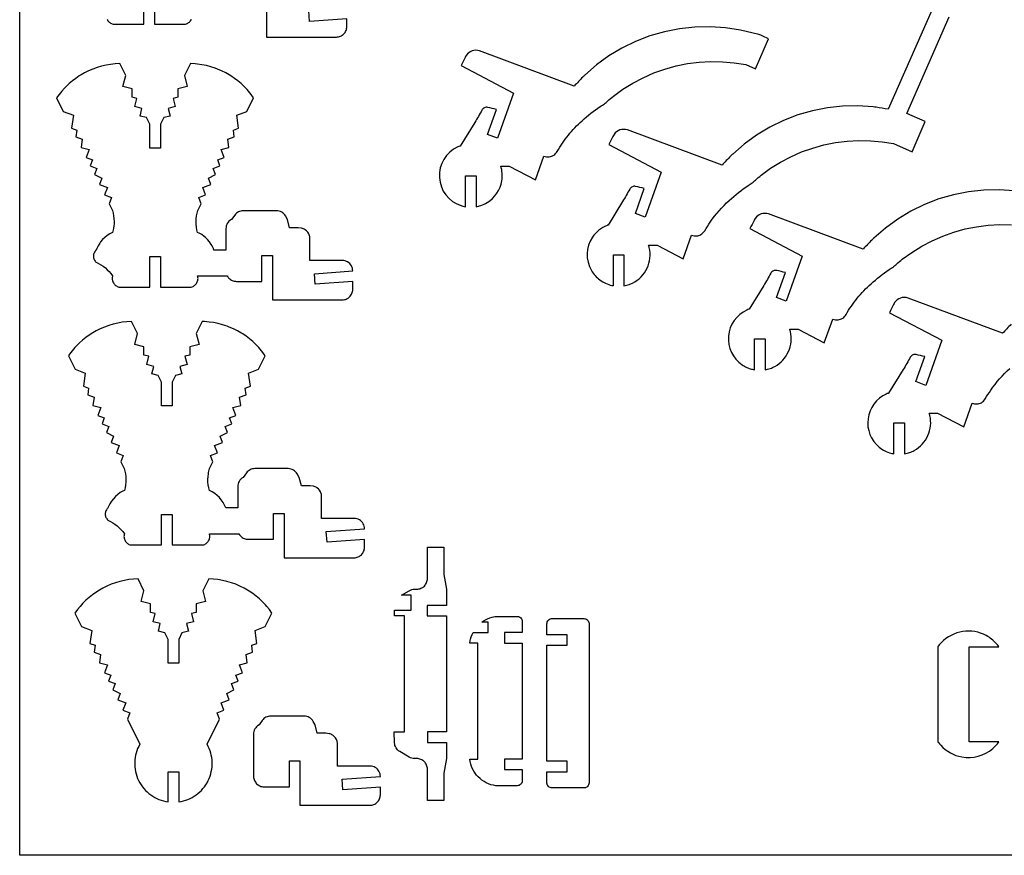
# Model space of a CAD drawing. Extents: x -21.6 to 50.9, y 1.1 to 40.4.
# Tile 1 of 4: x -21.6 to 1.8, y 1.1 to 20.9. Entities that reach past the tile are written whole.
import ezdxf

# ---------------------------------------------------------------- set-up
doc = ezdxf.new("R2010")
doc.units = 0
doc.header["$MEASUREMENT"] = 0
doc.layers.get('0').update_dxf_attribs({"linetype": 'CONTINUOUS'})
doc.layers.add('SECTIONCUTEDGES', color=18, linetype='CONTINUOUS')

msp = doc.modelspace()

# ---------------------------------------------------------------- linework, layer by layer
msp.add_lwpolyline([(50.915, 40.384), (50.915, 1.081), (-21.593, 1.081), (-21.593, 40.384)], close=True)
at = {"layer": 'SECTIONCUTEDGES'}
for points in [[(-19.519, 20.91), (-19.51, 20.891), (-19.498, 20.873), (-19.485, 20.856), (-19.47, 20.841), (-19.454, 20.827), (-19.437, 20.815), (-19.418, 20.805), (-19.399, 20.797), (-19.378, 20.79), (-18.644, 20.79), (-18.644, 21.513)], [(-18.394, 21.513), (-18.394, 20.79), (-17.66, 20.79), (-17.639, 20.797), (-17.62, 20.805), (-17.601, 20.815), (-17.584, 20.827), (-17.567, 20.841), (-17.553, 20.856), (-17.54, 20.873), (-17.528, 20.891), (-17.518, 20.91)], [(-15.737, 21.54), (-15.737, 20.486), (-14.079, 20.486), (-14.053, 20.488), (-14.029, 20.491), (-14.005, 20.498), (-13.982, 20.506), (-13.96, 20.516), (-13.94, 20.529), (-13.92, 20.543), (-13.903, 20.559), (-13.887, 20.577), (-13.872, 20.596), (-13.86, 20.617), (-13.849, 20.639), (-13.841, 20.661), (-13.835, 20.685), (-13.831, 20.71), (-13.83, 20.735), (-13.83, 20.92), (-14.718, 20.855), (-14.736, 21.106)]]:
    msp.add_lwpolyline(points, dxfattribs=at)
for points in [[(0.056, 21.141), (-0.984, 18.775, -0.002171), (-1.27, 18.821, 0.013028), (-1.342, 18.83), (-1.704, 18.855), (-2.067, 18.847), (-2.428, 18.809), (-2.784, 18.739), (-3.132, 18.638), (-3.471, 18.508), (-3.797, 18.349), (-4.108, 18.162), (-4.401, 17.949), (-4.675, 17.711, 0.013028), (-4.727, 17.66, -0.002171), (-4.928, 17.451), (-7.173, 18.282, 0.161142), (-7.353, 18.282, 0.167596), (-7.49, 18.177, 0.03262), (-7.517, 18.13, -0.002417), (-7.615, 17.935), (-6.373, 17.279), (-6.751, 16.212), (-6.983, 16.304), (-6.774, 16.894, 0.000984), (-6.98, 16.943, 0.161021), (-7.056, 16.936, 0.167951), (-7.119, 16.879, -0.009744), (-7.287, 16.585), (-7.632, 16.028, -0.129096), (-7.644, 16.022, 0.054431), (-7.657, 16.019, 0.148247), (-8.002, 15.738, 0.286429), (-8.029, 14.951, 0.104197), (-7.826, 14.725, 0.101482), (-7.542, 14.595, 0.013414), (-7.524, 14.591, -0.004471), (-7.507, 14.588), (-7.507, 15.324), (-7.257, 15.324), (-7.257, 14.588, 0.023544), (-7.133, 14.621, 0.03569), (-7.054, 14.652, 0.169973), (-6.708, 15.002, 0.169094), (-6.654, 15.493, 0.017201), (-6.662, 15.523, -0.005733), (-6.67, 15.553), (-6.471, 15.553), (-5.85, 15.225), (-5.651, 15.786, 0.09929), (-5.532, 15.77, 0.116244), (-5.433, 15.8, 0.12564), (-5.34, 15.892, -0.015905), (-5.209, 16.095, -0.056835), (-4.758, 16.612, -0.035533), (-4.309, 16.966, -0.013715), (-4.26, 16.997, 0.024577), (-4.212, 17.03, 0.026089), (-4.137, 17.092, -0.020061), (-4, 17.209), (-3.775, 17.372), (-3.54, 17.519), (-3.294, 17.648), (-3.04, 17.76), (-2.778, 17.853), (-2.511, 17.927), (-2.238, 17.981), (-1.963, 18.016), (-1.686, 18.031), (-1.408, 18.027), (-1.132, 18.002), (-0.858, 17.957), (-0.42, 17.766), (-0.107, 18.48), (-0.545, 18.672), (0.458, 20.965)], [(2.006, 16.837), (1.644, 16.862), (1.281, 16.854), (0.921, 16.816), (0.565, 16.746), (0.216, 16.645), (-0.122, 16.515), (-0.448, 16.356), (-0.759, 16.169), (-1.053, 15.956), (-1.327, 15.718, 0.013028), (-1.378, 15.667, -0.002171), (-1.579, 15.458), (-3.825, 16.289, 0.161142), (-4.004, 16.289, 0.167596), (-4.142, 16.184, 0.03262), (-4.169, 16.137, -0.002417), (-4.266, 15.942), (-3.024, 15.286), (-3.403, 14.219), (-3.635, 14.311), (-3.426, 14.901, 0.000984), (-3.631, 14.95, 0.161021), (-3.708, 14.943, 0.167951), (-3.771, 14.886, -0.009744), (-3.939, 14.592), (-4.284, 14.035, -0.104608), (-4.295, 14.029, 0.035992), (-4.34, 14.012, 0.271691), (-4.777, 13.393, 0.272097), (-4.45, 12.711, 0.041095), (-4.343, 12.651, 0.04113), (-4.229, 12.61, 0.017881), (-4.193, 12.602, -0.00596), (-4.158, 12.595), (-4.158, 13.331), (-3.908, 13.331), (-3.908, 12.595, 0.022698), (-3.786, 12.627, 0.051188), (-3.675, 12.675, 0.160914), (-3.352, 13.029, 0.163128), (-3.305, 13.5, 0.017201), (-3.313, 13.53, -0.005733), (-3.322, 13.56), (-3.123, 13.56), (-2.502, 13.232), (-2.303, 13.793, 0.110316), (-2.175, 13.779, 0.121881), (-2.066, 13.819, 0.112814), (-1.986, 13.905, -0.038886), (-1.719, 14.292, -0.039453), (-1.394, 14.633, -0.033728), (-0.961, 14.973, -0.013715), (-0.912, 15.004, 0.024577), (-0.864, 15.037, 0.026089), (-0.789, 15.099, -0.020061), (-0.651, 15.216), (-0.427, 15.379), (-0.191, 15.526), (0.054, 15.655), (0.309, 15.767), (0.57, 15.86), (0.838, 15.934), (1.11, 15.988), (1.385, 16.023), (1.663, 16.038), (1.94, 16.033)], [(1.93, 13.674, -0.002171), (1.729, 13.464), (-0.516, 14.296, 0.161142), (-0.696, 14.296, 0.167596), (-0.833, 14.191, 0.03262), (-0.861, 14.144, -0.002417), (-0.958, 13.949), (0.284, 13.293), (-0.094, 12.225), (-0.327, 12.318), (-0.118, 12.908, 0.000984), (-0.323, 12.957, 0.161021), (-0.399, 12.95, 0.167951), (-0.462, 12.893, -0.009744), (-0.63, 12.599), (-0.975, 12.042, -0.104608), (-0.986, 12.036, 0.035992), (-1.032, 12.019, 0.259424), (-1.465, 11.434, 0.259758), (-1.197, 10.759, 0.052586), (-1.066, 10.673, 0.052673), (-0.92, 10.617, 0.017881), (-0.885, 10.609, -0.00596), (-0.85, 10.602), (-0.85, 11.338), (-0.6, 11.338), (-0.6, 10.602, 0.022698), (-0.477, 10.634, 0.051188), (-0.367, 10.682, 0.160914), (-0.043, 11.036, 0.163128), (0.003, 11.507, 0.017201), (-0.005, 11.537, -0.005733), (-0.014, 11.567), (0.186, 11.567), (0.807, 11.239), (1.005, 11.8, 0.09929), (1.125, 11.784, 0.116244), (1.224, 11.814, 0.12564), (1.316, 11.906, -0.015905), (1.448, 12.109, -0.056835), (1.899, 12.626, -0.035533)]]:
    msp.add_lwpolyline(points, format="xyb", dxfattribs=at)
for points in [[(-11.014, 16.461), (-11.014, 17.198), (-10.764, 17.198), (-10.764, 16.461, 0.020963), (-10.655, 16.49, 0.061647), (-10.502, 16.559, 0.220567), (-10.153, 17.078, 0.114184), (-10.178, 17.426), (-9.979, 17.426), (-9.358, 17.098), (-9.159, 17.659, 0.110316), (-9.031, 17.645, 0.121881), (-8.922, 17.685, 0.112814), (-8.842, 17.772, -0.038886), (-8.575, 18.158, -0.039453), (-8.251, 18.5, -0.033728), (-7.817, 18.84, -0.013715), (-7.768, 18.871, 0.024577), (-7.72, 18.903, 0.026089), (-7.645, 18.965, -0.020061), (-7.507, 19.082), (-7.283, 19.246), (-7.047, 19.392), (-6.802, 19.522), (-6.548, 19.633), (-6.286, 19.726), (-6.018, 19.8), (-5.746, 19.855), (-5.471, 19.89), (-5.194, 19.905), (-4.916, 19.9), (-4.64, 19.875), (-4.366, 19.831), (-4.137, 19.731), (-3.825, 20.446, -0.004535), (-4.007, 20.527, 0.027218), (-4.053, 20.545), (-4.491, 20.648), (-4.85, 20.704), (-5.212, 20.728), (-5.575, 20.721), (-5.935, 20.682), (-6.291, 20.612), (-6.64, 20.512), (-6.979, 20.382), (-7.305, 20.222), (-7.616, 20.036), (-7.909, 19.823), (-8.183, 19.585, 0.013028), (-8.235, 19.533, -0.002171), (-8.436, 19.324), (-10.681, 20.156, 0.161142), (-10.861, 20.156, 0.167596), (-10.998, 20.051, 0.03262), (-11.025, 20.004, -0.002417), (-11.122, 19.808), (-9.88, 19.152), (-10.259, 18.085), (-10.491, 18.178), (-10.282, 18.767, 0.000984), (-10.487, 18.816, 0.161021), (-10.564, 18.81, 0.167951), (-10.627, 18.752, -0.009744), (-10.795, 18.459), (-11.14, 17.901, -0.104608), (-11.151, 17.896, 0.035992), (-11.197, 17.879, 0.3096), (-11.635, 17.155, 0.310426), (-11.119, 16.487, 0.017896), (-11.078, 16.475, 0.01187)], [(1.642, 3.772), (0.939, 3.772), (0.939, 6.025), (1.642, 6.025, 0.038073), (1.523, 6.158, 0.086225), (1.275, 6.323, 0.165526), (0.711, 6.374, 0.163078), (0.225, 6.068, -0.003274), (0.197, 6.035, 0.092926), (0.192, 6.025), (0.192, 3.772, 0.085175), (0.197, 3.763, 0.019014), (0.26, 3.689, 0.164246), (0.763, 3.413, 0.225008), (1.497, 3.614, 0.029293), (1.563, 3.678, 0.021768)]]:
    msp.add_lwpolyline(points, format="xyb", close=True, dxfattribs=at)
for points in [[(-19.805, 15.173), (-19.792, 15.157), (-19.777, 15.143), (-19.72, 15.115), (-19.664, 15.083), (-19.612, 15.048), (-19.561, 15.009), (-19.514, 14.967), (-19.469, 14.922), (-19.427, 14.874), (-19.389, 14.823), (-19.394, 14.802), (-19.397, 14.781), (-19.398, 14.76), (-19.397, 14.738), (-19.394, 14.718), (-19.388, 14.697), (-19.381, 14.677), (-19.371, 14.658), (-19.36, 14.64), (-19.346, 14.623), (-19.332, 14.608), (-19.316, 14.594), (-19.298, 14.582), (-19.28, 14.572), (-19.26, 14.564), (-19.239, 14.557), (-18.505, 14.557), (-18.505, 15.28), (-18.255, 15.28), (-18.255, 14.557), (-17.521, 14.557), (-17.501, 14.564), (-17.481, 14.572), (-17.462, 14.582), (-17.445, 14.594), (-17.429, 14.608), (-17.414, 14.623), (-17.401, 14.64), (-17.389, 14.658), (-17.38, 14.677), (-17.372, 14.697), (-17.367, 14.718), (-17.363, 14.738), (-17.362, 14.76), (-17.363, 14.781), (-17.366, 14.802), (-17.371, 14.823), (-16.67, 14.822), (-16.657, 14.802), (-16.643, 14.782), (-16.627, 14.765), (-16.609, 14.749), (-16.59, 14.734), (-16.569, 14.722), (-16.548, 14.711), (-16.525, 14.703), (-16.501, 14.697), (-16.476, 14.693), (-16.451, 14.692), (-15.848, 14.692), (-15.848, 15.307), (-15.598, 15.307), (-15.598, 14.253), (-13.94, 14.253), (-13.915, 14.255), (-13.89, 14.258), (-13.866, 14.265), (-13.843, 14.273), (-13.821, 14.283), (-13.801, 14.296), (-13.782, 14.31), (-13.764, 14.326), (-13.748, 14.344), (-13.734, 14.363), (-13.721, 14.384), (-13.711, 14.405), (-13.702, 14.428), (-13.696, 14.452), (-13.692, 14.477), (-13.691, 14.502), (-13.691, 14.687), (-14.579, 14.622), (-14.598, 14.873), (-13.691, 14.94), (-13.693, 14.972), (-13.699, 15.003), (-13.709, 15.033), (-13.723, 15.062), (-13.741, 15.089), (-13.762, 15.113), (-13.786, 15.134), (-13.813, 15.152), (-13.841, 15.166), (-13.872, 15.177), (-13.903, 15.183), (-13.935, 15.185), (-14.708, 15.185), (-14.708, 15.707), (-14.709, 15.73), (-14.712, 15.753), (-14.717, 15.775), (-14.724, 15.797), (-14.733, 15.817), (-14.756, 15.855), (-14.786, 15.888), (-14.821, 15.916), (-14.84, 15.927), (-14.86, 15.937), (-14.882, 15.944), (-14.904, 15.95), (-14.982, 15.961), (-15.188, 15.961), (-15.238, 16.161), (-15.286, 16.244), (-15.305, 16.271), (-15.326, 16.295), (-15.351, 16.316), (-15.377, 16.334), (-15.406, 16.348), (-15.437, 16.359), (-15.468, 16.365), (-15.501, 16.367), (-16.291, 16.367), (-16.321, 16.365), (-16.349, 16.36), (-16.377, 16.352), (-16.404, 16.34), (-16.429, 16.326), (-16.452, 16.308), (-16.473, 16.288), (-16.492, 16.265), (-16.568, 16.161), (-16.604, 16.138), (-16.628, 16.116), (-16.649, 16.092), (-16.667, 16.065), (-16.681, 16.037), (-16.691, 16.006), (-16.697, 15.974), (-16.7, 15.942), (-16.7, 15.435), (-16.983, 15.435), (-16.997, 15.47), (-17.029, 15.536), (-17.047, 15.567), (-17.088, 15.627), (-17.135, 15.683), (-17.187, 15.733), (-17.215, 15.756), (-17.274, 15.799), (-17.338, 15.835), (-17.371, 15.85), (-17.387, 15.915), (-17.399, 15.98), (-17.405, 16.046), (-17.407, 16.111), (-17.404, 16.177), (-17.396, 16.242), (-17.383, 16.307), (-17.366, 16.371), (-17.289, 16.527), (-17.346, 16.681), (-17.182, 16.742), (-17.248, 16.919), (-17.06, 16.989), (-17.115, 17.137), (-16.945, 17.222), (-17, 17.371), (-16.842, 17.429), (-16.895, 17.573), (-16.743, 17.629), (-16.813, 17.817), (-16.627, 17.864), (-16.654, 18.062), (-16.501, 18.118), (-16.523, 18.278), (-16.399, 18.324), (-16.442, 18.634), (-16.202, 18.723), (-16.044, 19.043), (-16.103, 19.125), (-16.166, 19.202), (-16.199, 19.24), (-16.268, 19.312), (-16.341, 19.381), (-16.417, 19.446), (-16.497, 19.506), (-16.58, 19.562), (-16.623, 19.589), (-16.702, 19.634), (-16.801, 19.683), (-16.901, 19.726), (-16.953, 19.745), (-17.057, 19.78), (-17.163, 19.807), (-17.27, 19.829), (-17.378, 19.845), (-17.433, 19.85), (-17.543, 19.856), (-17.682, 19.574), (-17.617, 19.316), (-17.838, 19.26), (-17.838, 19.06), (-17.951, 19.031), (-17.901, 18.835), (-18.069, 18.793), (-18.023, 18.613), (-18.177, 18.574), (-18.255, 18.416), (-18.255, 17.854), (-18.505, 17.854), (-18.505, 18.416), (-18.583, 18.574), (-18.737, 18.613), (-18.692, 18.793), (-18.859, 18.835), (-18.81, 19.031), (-18.923, 19.06), (-18.923, 19.26), (-19.144, 19.316), (-19.078, 19.574), (-19.218, 19.856), (-19.327, 19.85), (-19.437, 19.838), (-19.544, 19.819), (-19.651, 19.794), (-19.756, 19.763), (-19.859, 19.726), (-19.96, 19.683), (-20.058, 19.634), (-20.137, 19.589), (-20.18, 19.562), (-20.263, 19.506), (-20.343, 19.446), (-20.42, 19.381), (-20.456, 19.347), (-20.527, 19.277), (-20.595, 19.202), (-20.658, 19.125), (-20.717, 19.043), (-20.559, 18.723), (-20.319, 18.634), (-20.361, 18.324), (-20.237, 18.278), (-20.259, 18.118), (-20.107, 18.062), (-20.134, 17.864), (-19.947, 17.817), (-20.017, 17.629), (-19.865, 17.573), (-19.918, 17.429), (-19.76, 17.371), (-19.816, 17.222), (-19.645, 17.137), (-19.7, 16.989), (-19.513, 16.919), (-19.578, 16.742), (-19.415, 16.681), (-19.472, 16.527), (-19.395, 16.371), (-19.377, 16.307), (-19.365, 16.242), (-19.357, 16.177), (-19.354, 16.111), (-19.355, 16.046), (-19.358, 16.013), (-19.367, 15.947), (-19.381, 15.883), (-19.389, 15.85), (-19.455, 15.817), (-19.517, 15.778), (-19.574, 15.733), (-19.626, 15.683), (-19.673, 15.627), (-19.694, 15.598), (-19.732, 15.536), (-19.764, 15.47), (-19.777, 15.435), (-19.792, 15.421), (-19.805, 15.405), (-19.816, 15.387), (-19.825, 15.369), (-19.833, 15.35), (-19.838, 15.33), (-19.841, 15.31), (-19.843, 15.289), (-19.841, 15.268), (-19.838, 15.248), (-19.833, 15.228), (-19.825, 15.209), (-19.816, 15.191)], [(-19.526, 9.056), (-19.513, 9.04), (-19.498, 9.025), (-19.441, 8.997), (-19.385, 8.966), (-19.333, 8.931), (-19.282, 8.892), (-19.235, 8.85), (-19.19, 8.805), (-19.148, 8.756), (-19.11, 8.705), (-19.115, 8.684), (-19.118, 8.663), (-19.119, 8.642), (-19.118, 8.621), (-19.115, 8.6), (-19.109, 8.58), (-19.102, 8.56), (-19.092, 8.541), (-19.081, 8.522), (-19.067, 8.506), (-19.053, 8.49), (-19.037, 8.477), (-19.019, 8.465), (-19.001, 8.454), (-18.981, 8.446), (-18.96, 8.44), (-18.226, 8.44), (-18.226, 9.162), (-17.976, 9.162), (-17.976, 8.44), (-17.242, 8.44), (-17.222, 8.446), (-17.202, 8.454), (-17.183, 8.465), (-17.166, 8.477), (-17.15, 8.49), (-17.135, 8.506), (-17.122, 8.522), (-17.11, 8.541), (-17.101, 8.56), (-17.093, 8.58), (-17.088, 8.6), (-17.084, 8.621), (-17.083, 8.642), (-17.084, 8.663), (-17.087, 8.684), (-17.092, 8.705), (-16.391, 8.705), (-16.378, 8.684), (-16.364, 8.665), (-16.348, 8.647), (-16.33, 8.631), (-16.311, 8.617), (-16.29, 8.605), (-16.269, 8.594), (-16.246, 8.586), (-16.222, 8.58), (-16.197, 8.576), (-16.172, 8.574), (-15.569, 8.574), (-15.569, 9.19), (-15.319, 9.19), (-15.319, 8.136), (-13.661, 8.136), (-13.636, 8.137), (-13.611, 8.141), (-13.587, 8.147), (-13.564, 8.156), (-13.542, 8.166), (-13.522, 8.179), (-13.503, 8.193), (-13.485, 8.209), (-13.469, 8.227), (-13.455, 8.246), (-13.442, 8.266), (-13.432, 8.288), (-13.423, 8.311), (-13.417, 8.335), (-13.413, 8.36), (-13.412, 8.385), (-13.412, 8.569), (-14.3, 8.504), (-14.319, 8.756), (-13.412, 8.822), (-13.414, 8.854), (-13.42, 8.886), (-13.43, 8.916), (-13.444, 8.945), (-13.462, 8.972), (-13.483, 8.996), (-13.507, 9.017), (-13.534, 9.035), (-13.562, 9.049), (-13.593, 9.059), (-13.624, 9.066), (-13.656, 9.068), (-14.429, 9.068), (-14.429, 9.589), (-14.43, 9.613), (-14.433, 9.636), (-14.438, 9.658), (-14.445, 9.679), (-14.454, 9.7), (-14.477, 9.738), (-14.507, 9.771), (-14.542, 9.798), (-14.561, 9.81), (-14.581, 9.819), (-14.603, 9.827), (-14.625, 9.833), (-14.703, 9.843), (-14.909, 9.843), (-14.959, 10.044), (-15.007, 10.127), (-15.026, 10.154), (-15.047, 10.178), (-15.072, 10.199), (-15.098, 10.217), (-15.127, 10.231), (-15.158, 10.241), (-15.189, 10.248), (-15.222, 10.25), (-16.012, 10.25), (-16.042, 10.248), (-16.07, 10.243), (-16.098, 10.234), (-16.125, 10.223), (-16.15, 10.208), (-16.173, 10.191), (-16.194, 10.171), (-16.213, 10.148), (-16.289, 10.044), (-16.325, 10.021), (-16.349, 9.999), (-16.37, 9.975), (-16.388, 9.948), (-16.402, 9.919), (-16.412, 9.889), (-16.418, 9.857), (-16.421, 9.824), (-16.421, 9.318), (-16.704, 9.318), (-16.733, 9.386), (-16.768, 9.45), (-16.809, 9.51), (-16.856, 9.565), (-16.908, 9.616), (-16.965, 9.661), (-17.027, 9.7), (-17.092, 9.733), (-17.108, 9.797), (-17.12, 9.863), (-17.126, 9.928), (-17.128, 9.994), (-17.125, 10.06), (-17.117, 10.125), (-17.111, 10.158), (-17.096, 10.222), (-17.087, 10.254), (-17.01, 10.41), (-17.067, 10.564), (-16.903, 10.625), (-16.969, 10.801), (-16.781, 10.871), (-16.836, 11.02), (-16.666, 11.104), (-16.721, 11.253), (-16.563, 11.312), (-16.616, 11.455), (-16.464, 11.512), (-16.534, 11.7), (-16.348, 11.747), (-16.375, 11.944), (-16.222, 12.001), (-16.244, 12.161), (-16.12, 12.207), (-16.163, 12.517), (-15.923, 12.606), (-15.765, 12.926), (-15.824, 13.007), (-15.887, 13.085), (-15.92, 13.123), (-15.989, 13.195), (-16.062, 13.264), (-16.138, 13.328), (-16.218, 13.389), (-16.301, 13.445), (-16.344, 13.471), (-16.423, 13.516), (-16.522, 13.565), (-16.622, 13.609), (-16.674, 13.628), (-16.778, 13.662), (-16.884, 13.69), (-16.991, 13.712), (-17.099, 13.727), (-17.209, 13.736), (-17.264, 13.739), (-17.403, 13.457), (-17.338, 13.198), (-17.559, 13.142), (-17.559, 12.943), (-17.672, 12.914), (-17.622, 12.718), (-17.79, 12.675), (-17.744, 12.495), (-17.898, 12.456), (-17.976, 12.299), (-17.976, 11.737), (-18.226, 11.737), (-18.226, 12.299), (-18.304, 12.456), (-18.458, 12.495), (-18.413, 12.675), (-18.58, 12.718), (-18.531, 12.914), (-18.644, 12.943), (-18.644, 13.142), (-18.865, 13.198), (-18.799, 13.457), (-18.939, 13.739), (-19.048, 13.733), (-19.158, 13.72), (-19.265, 13.702), (-19.372, 13.677), (-19.477, 13.646), (-19.58, 13.609), (-19.681, 13.565), (-19.779, 13.516), (-19.858, 13.471), (-19.943, 13.417), (-20.025, 13.359), (-20.103, 13.296), (-20.177, 13.23), (-20.213, 13.195), (-20.283, 13.123), (-20.348, 13.047), (-20.409, 12.967), (-20.438, 12.926), (-20.28, 12.606), (-20.04, 12.517), (-20.082, 12.207), (-19.958, 12.161), (-19.98, 12.001), (-19.828, 11.944), (-19.855, 11.747), (-19.668, 11.7), (-19.738, 11.512), (-19.586, 11.455), (-19.639, 11.312), (-19.481, 11.253), (-19.537, 11.104), (-19.366, 11.02), (-19.421, 10.871), (-19.234, 10.801), (-19.299, 10.625), (-19.136, 10.564), (-19.193, 10.41), (-19.116, 10.254), (-19.098, 10.19), (-19.086, 10.125), (-19.078, 10.06), (-19.075, 9.994), (-19.076, 9.928), (-19.083, 9.863), (-19.094, 9.797), (-19.11, 9.733), (-19.144, 9.717), (-19.207, 9.681), (-19.267, 9.639), (-19.321, 9.591), (-19.371, 9.538), (-19.415, 9.48), (-19.453, 9.418), (-19.485, 9.352), (-19.498, 9.318), (-19.513, 9.303), (-19.526, 9.287), (-19.537, 9.27), (-19.546, 9.252), (-19.554, 9.233), (-19.559, 9.213), (-19.562, 9.192), (-19.564, 9.172), (-19.562, 9.151), (-19.559, 9.13), (-19.554, 9.111), (-19.546, 9.091), (-19.537, 9.073)], [(-12.602, 3.56), (-12.625, 3.581), (-12.646, 3.604), (-12.663, 3.63), (-12.678, 3.657), (-12.689, 3.686), (-12.696, 3.716), (-12.7, 3.748), (-12.708, 4.008), (-12.46, 4.008), (-12.46, 6.758), (-12.7, 6.758), (-12.7, 6.896), (-12.301, 6.896), (-12.301, 7.25), (-12.531, 7.25), (-12.353, 7.356), (-12.322, 7.371), (-12.29, 7.383), (-12.257, 7.389), (-12.223, 7.392), (-12.146, 7.393), (-12.121, 7.397), (-12.096, 7.403), (-12.073, 7.412), (-12.051, 7.422), (-12.03, 7.435), (-12.01, 7.45), (-11.992, 7.466), (-11.976, 7.484), (-11.961, 7.504), (-11.949, 7.524), (-11.938, 7.547), (-11.929, 7.57), (-11.923, 7.594), (-11.919, 7.62), (-11.918, 7.646), (-11.918, 8.387), (-11.526, 8.387), (-11.526, 7.74), (-11.468, 7.392), (-11.468, 7.008), (-11.925, 7.008), (-11.925, 6.758), (-11.468, 6.758), (-11.468, 4.008), (-11.919, 4.008), (-11.919, 3.758), (-11.468, 3.758), (-11.468, 3.375), (-11.526, 3.027), (-11.526, 2.379), (-11.918, 2.379), (-11.918, 3.121), (-11.919, 3.147), (-11.923, 3.172), (-11.929, 3.197), (-11.938, 3.22), (-11.949, 3.242), (-11.961, 3.263), (-11.976, 3.283), (-11.992, 3.301), (-12.01, 3.317), (-12.03, 3.332), (-12.051, 3.345), (-12.073, 3.355), (-12.096, 3.364), (-12.121, 3.37), (-12.146, 3.374), (-12.223, 3.375), (-12.257, 3.377), (-12.29, 3.384), (-12.322, 3.395), (-12.353, 3.411), (-12.575, 3.543)], [(-18.647, 2.663), (-18.609, 2.621), (-18.57, 2.582), (-18.528, 2.545), (-18.484, 2.511), (-18.437, 2.48), (-18.39, 2.452), (-18.34, 2.427), (-18.289, 2.404), (-18.236, 2.385), (-18.182, 2.369), (-18.127, 2.356), (-18.071, 2.346), (-18.071, 3.061), (-17.821, 3.061), (-17.821, 2.346), (-17.764, 2.356), (-17.709, 2.369), (-17.655, 2.385), (-17.602, 2.404), (-17.551, 2.427), (-17.502, 2.452), (-17.454, 2.48), (-17.408, 2.511), (-17.363, 2.545), (-17.321, 2.582), (-17.282, 2.621), (-17.244, 2.663), (-17.209, 2.706), (-17.177, 2.753), (-17.147, 2.801), (-17.121, 2.851), (-17.097, 2.903), (-17.077, 2.956), (-17.06, 3.01), (-17.047, 3.065), (-17.036, 3.12), (-17.03, 3.175), (-17.027, 3.23), (-17.027, 3.286), (-17.03, 3.342), (-17.037, 3.397), (-17.047, 3.452), (-17.06, 3.506), (-17.077, 3.56), (-17.097, 3.612), (-17.121, 3.664), (-17.148, 3.714), (-16.854, 4.308), (-16.911, 4.462), (-16.747, 4.523), (-16.813, 4.7), (-16.625, 4.77), (-16.681, 4.918), (-16.51, 5.003), (-16.566, 5.152), (-16.407, 5.211), (-16.461, 5.354), (-16.309, 5.41), (-16.378, 5.598), (-16.192, 5.646), (-16.219, 5.843), (-16.066, 5.9), (-16.088, 6.06), (-15.965, 6.106), (-16.007, 6.415), (-15.767, 6.505), (-15.609, 6.825), (-15.668, 6.906), (-15.731, 6.984), (-15.764, 7.021), (-15.833, 7.094), (-15.906, 7.162), (-15.983, 7.227), (-16.063, 7.287), (-16.146, 7.344), (-16.188, 7.37), (-16.267, 7.415), (-16.366, 7.464), (-16.467, 7.507), (-16.57, 7.544), (-16.675, 7.576), (-16.781, 7.6), (-16.889, 7.619), (-16.998, 7.631), (-17.108, 7.637), (-17.247, 7.356), (-17.182, 7.097), (-17.403, 7.041), (-17.403, 6.841), (-17.516, 6.813), (-17.466, 6.617), (-17.634, 6.574), (-17.589, 6.394), (-17.743, 6.355), (-17.821, 6.197), (-17.821, 5.635), (-18.071, 5.635), (-18.071, 6.197), (-18.148, 6.355), (-18.303, 6.394), (-18.257, 6.574), (-18.425, 6.617), (-18.375, 6.813), (-18.488, 6.841), (-18.488, 7.041), (-18.709, 7.097), (-18.644, 7.356), (-18.783, 7.637), (-18.893, 7.631), (-19.002, 7.619), (-19.11, 7.6), (-19.216, 7.576), (-19.321, 7.544), (-19.424, 7.507), (-19.525, 7.464), (-19.624, 7.415), (-19.703, 7.37), (-19.787, 7.316), (-19.869, 7.258), (-19.947, 7.195), (-20.022, 7.128), (-20.093, 7.058), (-20.16, 6.984), (-20.223, 6.906), (-20.282, 6.825), (-20.124, 6.505), (-19.884, 6.415), (-19.926, 6.106), (-19.803, 6.06), (-19.825, 5.9), (-19.672, 5.843), (-19.699, 5.646), (-19.513, 5.598), (-19.583, 5.41), (-19.431, 5.354), (-19.484, 5.211), (-19.326, 5.152), (-19.381, 5.003), (-19.21, 4.918), (-19.266, 4.77), (-19.078, 4.7), (-19.144, 4.523), (-18.98, 4.462), (-19.037, 4.308), (-18.743, 3.714), (-18.77, 3.664), (-18.794, 3.612), (-18.814, 3.56), (-18.831, 3.506), (-18.844, 3.452), (-18.854, 3.397), (-18.861, 3.342), (-18.864, 3.286), (-18.865, 3.23), (-18.861, 3.175), (-18.855, 3.12), (-18.845, 3.065), (-18.831, 3.01), (-18.814, 2.956), (-18.794, 2.903), (-18.771, 2.851), (-18.744, 2.801), (-18.714, 2.753), (-18.682, 2.706)], [(-10.752, 2.982), (-10.787, 3.029), (-10.819, 3.079), (-10.847, 3.131), (-10.87, 3.186), (-10.889, 3.243), (-10.903, 3.302), (-10.912, 3.362), (-10.72, 3.362), (-10.72, 6.112), (-10.912, 6.112), (-10.903, 6.173), (-10.897, 6.203), (-10.88, 6.261), (-10.859, 6.317), (-10.837, 6.362), (-10.479, 6.362), (-10.479, 6.612), (-10.625, 6.612), (-10.574, 6.646), (-10.522, 6.675), (-10.495, 6.688), (-10.44, 6.71), (-10.382, 6.728), (-10.322, 6.741), (-10.292, 6.746), (-9.78, 6.745), (-9.755, 6.74), (-9.744, 6.736), (-9.723, 6.724), (-9.704, 6.709), (-9.689, 6.691), (-9.678, 6.67), (-9.67, 6.646), (-9.668, 6.621), (-9.668, 6.362), (-10.09, 6.362), (-10.09, 6.112), (-9.668, 6.112), (-9.668, 3.362), (-10.09, 3.362), (-10.09, 3.112), (-9.668, 3.112), (-9.668, 2.841), (-9.673, 2.817), (-9.678, 2.805), (-9.689, 2.784), (-9.704, 2.766), (-9.723, 2.751), (-9.744, 2.739), (-9.767, 2.732), (-9.792, 2.729), (-10.294, 2.729), (-10.354, 2.74), (-10.413, 2.755), (-10.469, 2.776), (-10.524, 2.8), (-10.575, 2.829), (-10.624, 2.862), (-10.67, 2.899), (-10.713, 2.939)], [(-9.047, 2.715), (-9.062, 2.733), (-9.074, 2.754), (-9.078, 2.766), (-9.083, 2.79), (-9.084, 3.062), (-8.604, 3.062), (-8.604, 3.312), (-9.084, 3.312), (-9.084, 6.062), (-8.604, 6.062), (-8.604, 6.312), (-9.084, 6.312), (-9.084, 6.57), (-9.081, 6.595), (-9.074, 6.618), (-9.062, 6.64), (-9.047, 6.658), (-9.029, 6.673), (-9.008, 6.685), (-8.996, 6.689), (-8.972, 6.694), (-8.208, 6.694), (-8.183, 6.692), (-8.16, 6.685), (-8.139, 6.673), (-8.12, 6.658), (-8.105, 6.64), (-8.093, 6.618), (-8.089, 6.607), (-8.084, 6.583), (-8.084, 2.803), (-8.086, 2.778), (-8.093, 2.754), (-8.105, 2.733), (-8.12, 2.715), (-8.139, 2.7), (-8.16, 2.688), (-8.171, 2.684), (-8.195, 2.679), (-8.959, 2.678), (-8.984, 2.681), (-9.008, 2.688), (-9.029, 2.7)], [(-13.924, 2.635), (-13.943, 2.887), (-13.036, 2.953), (-13.038, 2.985), (-13.044, 3.016), (-13.054, 3.047), (-13.068, 3.076), (-13.086, 3.102), (-13.107, 3.126), (-13.131, 3.148), (-13.158, 3.165), (-13.186, 3.18), (-13.217, 3.19), (-13.248, 3.196), (-13.28, 3.198), (-14.052, 3.198), (-14.052, 3.72), (-14.053, 3.744), (-14.057, 3.766), (-14.062, 3.789), (-14.069, 3.81), (-14.078, 3.83), (-14.101, 3.868), (-14.115, 3.885), (-14.147, 3.916), (-14.166, 3.929), (-14.185, 3.94), (-14.205, 3.95), (-14.227, 3.958), (-14.249, 3.964), (-14.327, 3.974), (-14.533, 3.974), (-14.583, 4.175), (-14.631, 4.257), (-14.649, 4.284), (-14.671, 4.309), (-14.695, 4.33), (-14.722, 4.347), (-14.751, 4.362), (-14.781, 4.372), (-14.813, 4.378), (-14.846, 4.38), (-15.636, 4.38), (-15.665, 4.379), (-15.694, 4.374), (-15.722, 4.365), (-15.749, 4.354), (-15.774, 4.339), (-15.797, 4.321), (-15.818, 4.301), (-15.837, 4.278), (-15.913, 4.175), (-15.948, 4.151), (-15.973, 4.13), (-15.994, 4.105), (-16.011, 4.079), (-16.026, 4.05), (-16.036, 4.019), (-16.042, 3.988), (-16.044, 3.955), (-16.044, 2.954), (-16.043, 2.929), (-16.039, 2.904), (-16.033, 2.88), (-16.025, 2.857), (-16.014, 2.835), (-16.002, 2.815), (-15.988, 2.796), (-15.971, 2.778), (-15.954, 2.762), (-15.935, 2.748), (-15.914, 2.735), (-15.892, 2.725), (-15.869, 2.716), (-15.846, 2.71), (-15.821, 2.706), (-15.795, 2.705), (-15.193, 2.705), (-15.193, 3.321), (-14.943, 3.321), (-14.943, 2.267), (-13.285, 2.267), (-13.259, 2.268), (-13.235, 2.272), (-13.211, 2.278), (-13.188, 2.286), (-13.166, 2.297), (-13.146, 2.309), (-13.127, 2.324), (-13.109, 2.34), (-13.093, 2.357), (-13.078, 2.376), (-13.066, 2.397), (-13.055, 2.419), (-13.047, 2.442), (-13.041, 2.466), (-13.037, 2.49), (-13.036, 2.516), (-13.036, 2.7)]]:
    msp.add_lwpolyline(points, close=True, dxfattribs=at)

doc.saveas('drawing.dxf')
